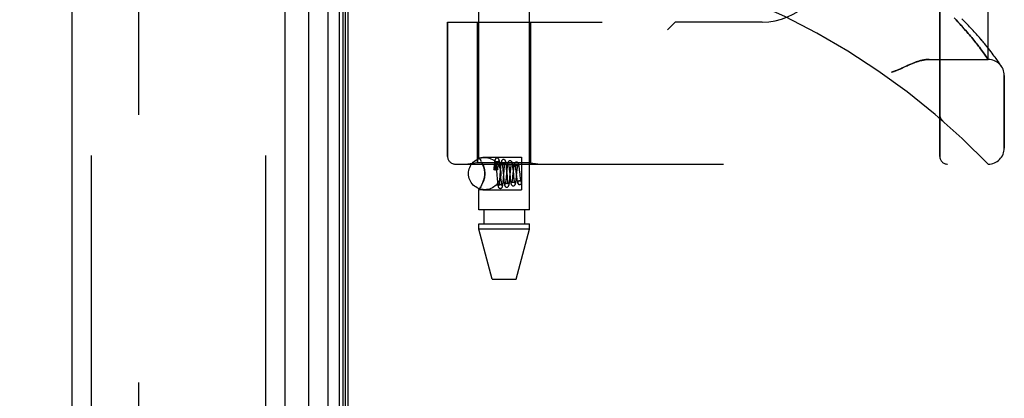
# Model space of a CAD drawing. Header units: inches. Extents: x 0 to 189, y 0 to 122.
# Tile 208 of 226: x 99.63 to 103.45, y 56.86 to 58.33. Entities that reach past the tile are written whole.
import ezdxf

# ---------------------------------------------------------------- set-up
doc = ezdxf.new("R2010")
doc.units = ezdxf.units.IN
doc.header["$LTSCALE"] = 10.388889
doc.header["$MEASUREMENT"] = 0
doc.linetypes.add('HIDDEN', pattern=[0.2, 0.1, -0.1])
doc.layers.get('0').update_dxf_attribs({"linetype": 'CONTINUOUS'})
for name, color, linetype in [('DEFAULT_2', 8, 'HIDDEN'), ('DIMENSIONS', 7, 'CONTINUOUS'), ('LEFTHAND_DOOR_ASSEMBLY', 7, 'CONTINUOUS'), ('RIGHTHAND_DOOR_ASSEMBLY', 7, 'CONTINUOUS')]:
    doc.layers.add(name, color=color, linetype=linetype)
doc.styles.get("Standard").update_dxf_attribs({"font": 'arial.ttf'})
doc.dimstyles.new('DIMSTYLE_1', dxfattribs={"dimtxt": 0.833333, "dimasz": 1.111111, "dimexe": 0.09, "dimexo": 0.07, "dimgap": 0.0375, "dimtad": 0, "dimtih": 1, "dimtoh": 1, "dimzin": 4, "dimdsep": 46, "dimtxsty": 'Standard', "dimblk": '_FILLED', "dimblk1": '_FILLED', "dimblk2": '_FILLED', "dimcen": 0.09, "dimadec": 3, "dimazin": 1, "dimtfac": 1, "dimtdec": 3, "dimtofl": 0, "dimtmove": 0, "dimatfit": 3, "dimldrblk": '_FILLED', "dimfxl": 0, "dimtolj": 1, "dimtzin": 4, "dimarcsym": 0})

# ---------------------------------------------------------------- blocks, each defined once
blk = doc.blocks.new('_FILLED')
at = {"color": 0, "linetype": 'ByBlock'}
blk.add_solid([(0, 0), (-1, 0.2), (-1, -0.2)], dxfattribs=at)
blk = doc.blocks.new('*D12')
at = {"layer": 'DIMENSIONS', "color": 2, "linetype": 'Continuous'}
for p, q in [((100.2303, 83.1205), (96.0114, 83.1205)), ((97.0114, 83.1205), (97.0114, 59.9538)), ((97.0114, 35.1205), (97.0114, 58.2872)), ((100.2413, 35.1205), (96.0114, 35.1205))]:
    blk.add_line(p, q, dxfattribs=at)
at = {"layer": 'DIMENSIONS', "color": 2, "linetype": 'Continuous', "xscale": 1.1111111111, "yscale": 1.1111111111, "zscale": 1.1111111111}
for p, rotation in [((97.0114, 83.1205), 90), ((97.0114, 35.1205), 270)]:
    blk.add_blockref('_FILLED', p, dxfattribs=dict(at, rotation=rotation))
at = {"layer": 'DIMENSIONS', "color": 2, "linetype": 'Continuous', "insert": (97.0114, 59.5372), "char_height": 0.83333, "width": 2.91202, "attachment_point": 2, "line_spacing_factor": 0.9}
blk.add_mtext('48.00', dxfattribs=at)

msp = doc.modelspace()

# ---------------------------------------------------------------- linework, layer by layer
at = {"color": 3, "linetype": 'Continuous'}
msp.add_line((100.9041, 35.2245), (100.9041, 83.0165), dxfattribs=at)
at = {"layer": 'DEFAULT_2', "color": 8, "linetype": 'HIDDEN'}
msp.add_line((100.0916, 81.855), (100.0916, 36.3861), dxfattribs=at)
at = {"layer": 'LEFTHAND_DOOR_ASSEMBLY', "color": 8, "linetype": 'HIDDEN'}
for p, q in [((99.9091, 82.7355), (99.9091, 35.5055)), ((100.5841, 82.7355), (100.5841, 35.5055)), ((103.1956, 57.7993), (103.1956, 60.4418)), ((103.3831, 58.1755), (103.3831, 60.0655)), ((101.8581, 59.9205), (101.8581, 58.3205)), ((102.1706, 59.9205), (102.1706, 58.3205)), ((101.2894, 58.3205), (101.2894, 57.7993)), ((101.2894, 58.3205), (101.8881, 58.3205)), ((101.4051, 58.3205), (101.4051, 57.7745)), ((101.6111, 58.3205), (101.6111, 57.7745)), ((102.1706, 58.3205), (102.1406, 58.2905)), ((102.5081, 58.3205), (102.1706, 58.3205)), ((103.259, 58.3287), (103.2519, 58.3362)), ((103.2658, 58.3214), (103.259, 58.3287)), ((103.2723, 58.3144), (103.2658, 58.3214)), ((103.2785, 58.3076), (103.2723, 58.3144)), ((103.2844, 58.301), (103.2785, 58.3076)), ((103.2901, 58.2946), (103.2844, 58.301)), ((103.2955, 58.2883), (103.2901, 58.2946)), ((103.3008, 58.2823), (103.2955, 58.2883)), ((103.3058, 58.2764), (103.3008, 58.2823)), ((103.3106, 58.2708), (103.3058, 58.2764)), ((103.3152, 58.2653), (103.3106, 58.2708)), ((103.3196, 58.26), (103.3152, 58.2653)), ((103.3238, 58.2548), (103.3196, 58.26)), ((103.3279, 58.2498), (103.3238, 58.2548)), ((103.3318, 58.2449), (103.3279, 58.2498)), ((103.3355, 58.2402), (103.3318, 58.2449)), ((103.3391, 58.2357), (103.3355, 58.2402)), ((103.3425, 58.2313), (103.3391, 58.2357)), ((103.3458, 58.227), (103.3425, 58.2313)), ((103.349, 58.2228), (103.3458, 58.227)), ((103.3535, 58.2169), (103.349, 58.2228)), ((103.3577, 58.2112), (103.3535, 58.2169)), ((103.3617, 58.2059), (103.3577, 58.2112)), ((103.3653, 58.2009), (103.3617, 58.2059)), ((103.3687, 58.1962), (103.3653, 58.2009)), ((103.3718, 58.1918), (103.3687, 58.1962)), ((103.379, 58.2246), (103.3731, 58.2318)), ((103.3845, 58.2177), (103.379, 58.2246)), ((103.3896, 58.2111), (103.3845, 58.2177)), ((103.3944, 58.2049), (103.3896, 58.2111)), ((103.3989, 58.1991), (103.3944, 58.2049)), ((103.403, 58.1936), (103.3989, 58.1991)), ((103.1551, 58.1755), (103.3831, 58.1755)), ((103.3746, 58.1879), (103.3718, 58.1918)), ((103.3777, 58.1833), (103.3746, 58.1879)), ((103.3806, 58.1792), (103.3777, 58.1833)), ((103.4069, 58.1884), (103.403, 58.1936)), ((103.4104, 58.1836), (103.4069, 58.1884)), ((103.4136, 58.1791), (103.4104, 58.1836)), ((103.4166, 58.1749), (103.4136, 58.1791)), ((103.4193, 58.171), (103.4166, 58.1749)), ((103.4218, 58.1675), (103.4193, 58.171)), ((103.424, 58.1643), (103.4218, 58.1675)), ((103.427, 58.16), (103.424, 58.1643)), ((103.4294, 58.1563), (103.427, 58.16)), ((103.4314, 58.1533), (103.4294, 58.1563)), ((103.4335, 58.1502), (103.4314, 58.1533)), ((103.4456, 57.8318), (103.4456, 58.113)), ((103.1956, 57.9606), (103.1956, 57.956)), ((103.2057, 57.9381), (103.2059, 57.9379)), ((101.3194, 57.7693), (103.3831, 57.7693)), ((101.4051, 57.7745), (101.3676, 57.7693)), ((101.6111, 57.7745), (101.4051, 57.7745)), ((101.6111, 57.7745), (101.6486, 57.7693))]:
    msp.add_line(p, q, dxfattribs=at)
for points in [[(103.3731, 58.2318), (103.37, 58.2356), (103.3668, 58.2394), (103.3635, 58.2434), (103.3601, 58.2474), (103.3566, 58.2515), (103.3531, 58.2557), (103.3494, 58.2599), (103.3456, 58.2643), (103.3417, 58.2687), (103.3376, 58.2732), (103.3335, 58.2778), (103.3293, 58.2825), (103.3249, 58.2873), (103.3205, 58.2921), (103.3159, 58.297), (103.3112, 58.302), (103.3065, 58.3071), (103.3016, 58.3122), (103.2965, 58.3174), (103.2914, 58.3226), (103.2862, 58.328), (103.2808, 58.3334)], [(103.1551, 58.1755), (103.1535, 58.1755), (103.1519, 58.1755), (103.1503, 58.1754), (103.1486, 58.1753), (103.1469, 58.1752), (103.1451, 58.175), (103.1434, 58.1749), (103.1416, 58.1746), (103.1397, 58.1744), (103.1378, 58.1741), (103.1359, 58.1738), (103.134, 58.1735), (103.132, 58.1731), (103.1299, 58.1727), (103.1278, 58.1723), (103.1257, 58.1718), (103.1235, 58.1713), (103.1213, 58.1707), (103.119, 58.1701), (103.1167, 58.1695), (103.1143, 58.1688), (103.1119, 58.168), (103.1094, 58.1672), (103.1069, 58.1664), (103.1042, 58.1655), (103.1016, 58.1645), (103.0988, 58.1635), (103.0959, 58.1625), (103.093, 58.1613), (103.09, 58.1601), (103.0869, 58.1588), (103.0836, 58.1575), (103.0803, 58.156), (103.0768, 58.1545), (103.0731, 58.1529), (103.0693, 58.1512), (103.0653, 58.1494), (103.0483, 58.1414)], [(103.3831, 58.1755), (103.3831, 58.1755), (103.3806, 58.1792)], [(103.0483, 58.1414), (103.0444, 58.1396), (103.0408, 58.138), (103.0374, 58.1365), (103.0342, 58.135), (103.0312, 58.1338), (103.0284, 58.1326), (103.0258, 58.1315), (103.0233, 58.1306), (103.0209, 58.1297), (103.0187, 58.1289), (103.0165, 58.1281), (103.0143, 58.1274), (103.0122, 58.1267), (103.0102, 58.1261), (103.0081, 58.1255)], [(103.4356, 58.147), (103.4355, 58.147), (103.4355, 58.1471), (103.4335, 58.1502)], [(103.1956, 57.9604), (103.1956, 57.9599), (103.1956, 57.9593), (103.1957, 57.9587), (103.1957, 57.9581), (103.1958, 57.9575), (103.1958, 57.9569), (103.1959, 57.9563), (103.196, 57.9556), (103.1961, 57.955), (103.1962, 57.9544), (103.1964, 57.9538), (103.1965, 57.9532), (103.1967, 57.9527), (103.1968, 57.9521), (103.197, 57.9515), (103.1972, 57.9509), (103.1974, 57.9503), (103.1976, 57.9498)], [(103.1976, 57.9498), (103.1978, 57.9492), (103.1981, 57.9486), (103.1983, 57.948), (103.1986, 57.9475), (103.1989, 57.9469), (103.1992, 57.9464), (103.1995, 57.9458), (103.1998, 57.9453), (103.2001, 57.9448), (103.2004, 57.9443), (103.2008, 57.9438), (103.2011, 57.9433), (103.2015, 57.9428), (103.2018, 57.9423)], [(103.2059, 57.9379), (103.2057, 57.9381), (103.2054, 57.9383), (103.2052, 57.9386), (103.205, 57.9388), (103.2048, 57.939), (103.2046, 57.9392), (103.2043, 57.9394), (103.2041, 57.9396), (103.2039, 57.9398), (103.2037, 57.94), (103.2035, 57.9403), (103.2033, 57.9405), (103.2031, 57.9407), (103.2029, 57.9409), (103.2027, 57.9411), (103.2026, 57.9414), (103.2024, 57.9416), (103.2022, 57.9418), (103.202, 57.9421), (103.2018, 57.9423)]]:
    msp.add_lwpolyline(points, dxfattribs=at)
for centre, radius, start, end in [((101.3831, 55.8454), 2.7751, 43.8884, 90), ((102.5081, 58.5705), 0.25, 270, 360), ((103.3831, 58.113), 0.0625, 0, 90), ((103.3831, 57.8318), 0.0625, 270, 360), ((101.3194, 57.7993), 0.03, 180, 270), ((103.2256, 57.7993), 0.03, 180, 270)]:
    msp.add_arc(centre, radius, start, end, dxfattribs=at)
at = {"layer": 'RIGHTHAND_DOOR_ASSEMBLY', "color": 7, "linetype": 'Continuous'}
for p, q in [((100.7512, 82.7575), (100.7512, 35.4835)), ((100.8264, 35.4551), (100.8264, 82.7859)), ((100.8698, 82.7769), (100.8698, 35.4641)), ((100.8835, 82.7702), (100.8835, 35.4708)), ((100.8922, 82.7678), (100.8922, 35.4732))]:
    msp.add_line(p, q, dxfattribs=at)
at = {"layer": 'RIGHTHAND_DOOR_ASSEMBLY', "color": 3, "linetype": 'Continuous'}
for p, q in [((99.8341, 82.7355), (99.8341, 35.5055)), ((100.6591, 82.7355), (100.6591, 35.5055))]:
    msp.add_line(p, q, dxfattribs=at)
at = {"layer": 'RIGHTHAND_DOOR_ASSEMBLY', "color": 8, "linetype": 'HIDDEN'}
for p, q in [((99.9091, 82.7355), (99.9091, 35.5055)), ((100.5841, 82.7355), (100.5841, 35.5055)), ((101.4101, 57.794), (101.4101, 60.4405)), ((101.6061, 57.5925), (101.6061, 60.4405)), ((103.1956, 60.4418), (103.1956, 57.7993)), ((103.3831, 60.0655), (103.3831, 58.1755)), ((101.8581, 59.9205), (101.8581, 58.3205)), ((102.1706, 59.9205), (102.1706, 58.3205)), ((101.2894, 57.7993), (101.2894, 58.3205)), ((101.2894, 58.3205), (101.8881, 58.3205)), ((101.4051, 57.7745), (101.4051, 58.3205)), ((101.6111, 57.7745), (101.6111, 58.3205)), ((102.1406, 58.2905), (102.1706, 58.3205)), ((102.5081, 58.3205), (102.1706, 58.3205)), ((103.2517, 58.3364), (103.2589, 58.3289)), ((103.2589, 58.3289), (103.2657, 58.3216)), ((103.2657, 58.3216), (103.2722, 58.3145)), ((103.2722, 58.3145), (103.2784, 58.3077)), ((103.2784, 58.3077), (103.2843, 58.3011)), ((103.2843, 58.3011), (103.29, 58.2946)), ((103.29, 58.2946), (103.2955, 58.2884)), ((103.2955, 58.2884), (103.3007, 58.2824)), ((103.3007, 58.2824), (103.3057, 58.2765)), ((103.3057, 58.2765), (103.3105, 58.2708)), ((103.3105, 58.2708), (103.3151, 58.2653)), ((103.3151, 58.2653), (103.3196, 58.26)), ((103.3196, 58.26), (103.3238, 58.2548)), ((103.3238, 58.2548), (103.3279, 58.2498)), ((103.3279, 58.2498), (103.3318, 58.2449)), ((103.3318, 58.2449), (103.3355, 58.2402)), ((103.3355, 58.2402), (103.3391, 58.2357)), ((103.3391, 58.2357), (103.3425, 58.2313)), ((103.3425, 58.2313), (103.3458, 58.227)), ((103.3458, 58.227), (103.349, 58.2228)), ((103.349, 58.2228), (103.3535, 58.2169)), ((103.3535, 58.2169), (103.3577, 58.2112)), ((103.3577, 58.2112), (103.3617, 58.2059)), ((103.3617, 58.2059), (103.3653, 58.2009)), ((103.3653, 58.2009), (103.3687, 58.1962)), ((103.3687, 58.1962), (103.3718, 58.1918)), ((103.379, 58.2246), (103.3731, 58.2318)), ((103.3845, 58.2177), (103.379, 58.2246)), ((103.3896, 58.2111), (103.3845, 58.2177)), ((103.3944, 58.2049), (103.3896, 58.2111)), ((103.3989, 58.1991), (103.3944, 58.2049)), ((103.403, 58.1936), (103.3989, 58.1991)), ((103.1551, 58.1755), (103.3831, 58.1755)), ((103.3718, 58.1918), (103.3746, 58.1878)), ((103.4069, 58.1884), (103.403, 58.1936)), ((103.4104, 58.1836), (103.4069, 58.1884)), ((103.4137, 58.1791), (103.4104, 58.1836)), ((103.4166, 58.1749), (103.4137, 58.1791)), ((103.4193, 58.171), (103.4166, 58.1749)), ((103.4218, 58.1675), (103.4193, 58.171)), ((103.4241, 58.1642), (103.4218, 58.1675)), ((103.427, 58.1599), (103.4241, 58.1642)), ((103.4294, 58.1563), (103.427, 58.1599)), ((103.4314, 58.1533), (103.4294, 58.1563)), ((103.4335, 58.1502), (103.4314, 58.1533)), ((103.4356, 58.147), (103.4335, 58.1502)), ((103.4353, 58.1475), (103.4359, 58.1465)), ((103.4355, 58.147), (103.4355, 58.1471)), ((103.4359, 58.1465), (103.4356, 58.147)), ((103.4456, 58.113), (103.4456, 57.8318)), ((103.1956, 57.9606), (103.1956, 57.956)), ((103.2057, 57.9381), (103.2059, 57.9379)), ((101.4101, 57.794), (101.4261, 57.796)), ((101.4101, 57.794), (101.4104, 57.7935)), ((101.4114, 57.7922), (101.4104, 57.7935)), ((101.4204, 57.7783), (101.4175, 57.7831)), ((101.4204, 57.7783), (101.4233, 57.7728)), ((101.4261, 57.796), (101.5761, 57.796)), ((101.5761, 57.796), (101.5761, 57.669)), ((101.3194, 57.7693), (103.3831, 57.7693)), ((101.4051, 57.7745), (101.3676, 57.7693)), ((101.6111, 57.7745), (101.4051, 57.7745)), ((101.4261, 57.7665), (101.4233, 57.7728)), ((101.4693, 57.7572), (101.4687, 57.7491)), ((101.469, 57.7483), (101.4693, 57.751)), ((101.4698, 57.7623), (101.4693, 57.7572)), ((101.4693, 57.751), (101.4695, 57.7535)), ((101.4695, 57.7535), (101.4698, 57.7556)), ((101.4698, 57.7556), (101.47, 57.7576)), ((101.4751, 57.7674), (101.4751, 57.7669)), ((101.4751, 57.7669), (101.4752, 57.7663)), ((101.4752, 57.7663), (101.4752, 57.7656)), ((101.4752, 57.7656), (101.4753, 57.7649)), ((101.4753, 57.7649), (101.4753, 57.7641)), ((101.4753, 57.7641), (101.4753, 57.7631)), ((101.4753, 57.7631), (101.4754, 57.7621)), ((101.4754, 57.7621), (101.4754, 57.7609)), ((101.4754, 57.7609), (101.4754, 57.7596)), ((101.4754, 57.7596), (101.4754, 57.7581)), ((101.4754, 57.7581), (101.4754, 57.7556)), ((101.4754, 57.7556), (101.4754, 57.7527)), ((101.4754, 57.7527), (101.4754, 57.7493)), ((101.4754, 57.7493), (101.4754, 57.7467)), ((101.4761, 57.7467), (101.4754, 57.7467)), ((101.477, 57.7672), (101.4774, 57.7633)), ((101.4774, 57.7633), (101.4777, 57.759)), ((101.4777, 57.759), (101.4784, 57.7519)), ((101.4784, 57.7519), (101.4792, 57.7411)), ((101.4836, 57.749), (101.484, 57.7544)), ((101.484, 57.7544), (101.4844, 57.7587)), ((101.4844, 57.7587), (101.4848, 57.7628)), ((101.4936, 57.747), (101.4914, 57.7206)), ((101.4925, 57.7612), (101.492, 57.7664)), ((101.493, 57.7557), (101.4925, 57.7612)), ((101.4937, 57.747), (101.493, 57.7557)), ((101.4941, 57.7527), (101.4936, 57.747)), ((101.4953, 57.7265), (101.4937, 57.747)), ((101.5021, 57.7627), (101.5025, 57.7588)), ((101.5025, 57.7588), (101.5029, 57.7546)), ((101.5029, 57.7546), (101.5036, 57.7475)), ((101.506, 57.7157), (101.5083, 57.744)), ((101.5083, 57.744), (101.5089, 57.7514)), ((101.5089, 57.7514), (101.5094, 57.756)), ((101.5185, 57.7442), (101.5163, 57.7205)), ((101.5176, 57.7574), (101.5171, 57.7625)), ((101.5181, 57.7519), (101.5176, 57.7574)), ((101.5191, 57.7406), (101.5181, 57.7519)), ((101.5191, 57.7502), (101.5185, 57.7442)), ((101.5278, 57.7531), (101.5283, 57.7483)), ((101.5283, 57.7483), (101.5291, 57.7405)), ((101.5291, 57.7405), (101.5311, 57.7201)), ((101.531, 57.7184), (101.5331, 57.7408)), ((101.5331, 57.7408), (101.5338, 57.7484)), ((101.5434, 57.7424), (101.5413, 57.722)), ((101.5431, 57.7499), (101.5426, 57.7552)), ((101.544, 57.7415), (101.5431, 57.7499)), ((101.5453, 57.7275), (101.544, 57.7415)), ((101.5529, 57.7502), (101.5534, 57.7459)), ((101.556, 57.7193), (101.5581, 57.7395)), ((101.5684, 57.7456), (101.5677, 57.7511)), ((101.5691, 57.7397), (101.5684, 57.7456)), ((101.57, 57.7308), (101.5691, 57.7397)), ((101.6111, 57.7745), (101.6486, 57.7693)), ((101.4804, 57.7262), (101.4814, 57.7141)), ((101.4814, 57.7141), (101.4819, 57.7083)), ((101.4819, 57.7083), (101.4824, 57.7029)), ((101.4907, 57.7127), (101.4903, 57.7079)), ((101.4914, 57.7206), (101.4907, 57.7127)), ((101.4962, 57.7159), (101.4953, 57.7265)), ((101.4968, 57.7088), (101.4962, 57.7159)), ((101.4972, 57.7044), (101.4968, 57.7088)), ((101.4976, 57.7005), (101.4972, 57.7044)), ((101.5053, 57.7284), (101.5063, 57.7169)), ((101.5055, 57.7101), (101.506, 57.7157)), ((101.5063, 57.7169), (101.5068, 57.7114)), ((101.5068, 57.7114), (101.5073, 57.7062)), ((101.5158, 57.7152), (101.5153, 57.7103)), ((101.5163, 57.7205), (101.5158, 57.7152)), ((101.5215, 57.7144), (101.5208, 57.7216)), ((101.5219, 57.71), (101.5215, 57.7144)), ((101.5223, 57.706), (101.5219, 57.71)), ((101.5305, 57.7127), (101.531, 57.7184)), ((101.5311, 57.7201), (101.5317, 57.7142)), ((101.5413, 57.722), (101.5408, 57.7168)), ((101.5461, 57.7199), (101.5453, 57.7275)), ((101.5466, 57.7153), (101.5461, 57.7199)), ((101.5471, 57.7111), (101.5466, 57.7153)), ((101.556, 57.7228), (101.5566, 57.7175)), ((101.5686, 57.705), (101.5672, 57.7048)), ((101.5672, 57.7049), (101.5685, 57.705)), ((101.571, 57.7224), (101.57, 57.7308)), ((101.5716, 57.7174), (101.571, 57.7224)), ((101.4101, 57.5925), (101.4101, 57.6711)), ((101.4101, 57.6711), (101.4261, 57.669)), ((101.415, 57.678), (101.4175, 57.6819)), ((101.4261, 57.6986), (101.4233, 57.6923)), ((101.4261, 57.669), (101.5761, 57.669)), ((101.5685, 57.69), (101.57, 57.6902)), ((101.5686, 57.69), (101.57, 57.6902)), ((101.6061, 57.5925), (101.4101, 57.5925)), ((101.4296, 57.5925), (101.4296, 57.5375)), ((101.5866, 57.5925), (101.5866, 57.5375)), ((101.4101, 57.5166), (101.4101, 57.5375)), ((101.4101, 57.5375), (101.6061, 57.5375)), ((101.4616, 57.3225), (101.4101, 57.5166)), ((101.6061, 57.5166), (101.4101, 57.5166)), ((101.5546, 57.3225), (101.6061, 57.5166)), ((101.6061, 57.5166), (101.6061, 57.5375)), ((101.4616, 57.3225), (101.5546, 57.3225))]:
    msp.add_line(p, q, dxfattribs=at)
for points in [[(103.3731, 58.2318), (103.37, 58.2356), (103.3668, 58.2394), (103.3635, 58.2433), (103.3602, 58.2473), (103.3567, 58.2514), (103.3531, 58.2556), (103.3494, 58.2599), (103.3456, 58.2643), (103.3417, 58.2687), (103.3377, 58.2732), (103.3335, 58.2778), (103.3293, 58.2825), (103.325, 58.2873), (103.3205, 58.2921), (103.316, 58.297), (103.3113, 58.302), (103.3065, 58.307), (103.3016, 58.3122), (103.2966, 58.3174), (103.2914, 58.3226), (103.2862, 58.328), (103.2808, 58.3333)], [(103.0611, 58.1474), (103.0693, 58.1512), (103.0731, 58.1529), (103.0768, 58.1545), (103.0802, 58.156), (103.0836, 58.1575), (103.0868, 58.1588), (103.09, 58.1601), (103.093, 58.1613), (103.0959, 58.1625), (103.0988, 58.1635), (103.1015, 58.1645), (103.1042, 58.1655), (103.1069, 58.1664), (103.1094, 58.1672), (103.1119, 58.168), (103.1143, 58.1688), (103.1167, 58.1695), (103.119, 58.1701), (103.1213, 58.1707), (103.1235, 58.1713), (103.1257, 58.1718), (103.1278, 58.1723), (103.1299, 58.1727), (103.132, 58.1731), (103.134, 58.1735), (103.1359, 58.1738), (103.1378, 58.1741), (103.1397, 58.1744), (103.1416, 58.1746), (103.1434, 58.1749), (103.1451, 58.175), (103.1469, 58.1752), (103.1486, 58.1753), (103.1503, 58.1754), (103.1519, 58.1755), (103.1535, 58.1755), (103.1551, 58.1755)], [(103.3746, 58.1878), (103.3778, 58.1833), (103.3831, 58.1755)], [(103.0081, 58.1255), (103.0102, 58.1261), (103.0122, 58.1267), (103.0143, 58.1274), (103.0165, 58.1281), (103.0187, 58.1289), (103.0209, 58.1297), (103.0233, 58.1306), (103.0258, 58.1315), (103.0284, 58.1326), (103.0312, 58.1338), (103.0342, 58.135), (103.0374, 58.1364), (103.0408, 58.138), (103.0444, 58.1396), (103.0611, 58.1474)], [(103.1977, 57.9497), (103.1974, 57.9502), (103.1972, 57.9508), (103.197, 57.9514), (103.1969, 57.952), (103.1967, 57.9526), (103.1965, 57.9532), (103.1964, 57.9538), (103.1963, 57.9544), (103.1961, 57.955), (103.196, 57.9556), (103.1959, 57.9562), (103.1958, 57.9568), (103.1958, 57.9574), (103.1957, 57.9581), (103.1957, 57.9587), (103.1956, 57.9593), (103.1956, 57.9599), (103.1956, 57.9603)], [(103.2018, 57.9423), (103.2014, 57.9428), (103.2011, 57.9433), (103.2008, 57.9437), (103.2004, 57.9442), (103.2001, 57.9448), (103.1998, 57.9453), (103.1995, 57.9458), (103.1992, 57.9463), (103.1989, 57.9469), (103.1986, 57.9474), (103.1984, 57.948), (103.1981, 57.9485), (103.1979, 57.9491), (103.1977, 57.9497)], [(103.2018, 57.9423), (103.202, 57.9421), (103.2022, 57.9418), (103.2024, 57.9416), (103.2025, 57.9414), (103.2027, 57.9412), (103.2029, 57.9409), (103.2031, 57.9407), (103.2033, 57.9405), (103.2035, 57.9403), (103.2037, 57.9401), (103.2039, 57.9398), (103.2041, 57.9396), (103.2043, 57.9394), (103.2045, 57.9392), (103.2048, 57.939), (103.205, 57.9388), (103.2052, 57.9386), (103.2054, 57.9383), (103.2057, 57.9381), (103.2059, 57.9379)], [(101.4114, 57.7922), (101.4129, 57.7901), (101.415, 57.787), (101.4175, 57.7831)], [(101.4811, 57.7925), (101.4802, 57.7925), (101.4784, 57.792), (101.4767, 57.7911), (101.4754, 57.7901), (101.4745, 57.789), (101.4738, 57.7879), (101.4734, 57.787), (101.4731, 57.7861), (101.4728, 57.7852), (101.4726, 57.7842), (101.4723, 57.7832), (101.4721, 57.7821), (101.4719, 57.7809), (101.4717, 57.7796), (101.4715, 57.7782), (101.4713, 57.7766), (101.4711, 57.7749), (101.4708, 57.7731), (101.4706, 57.7712), (101.4704, 57.7692), (101.4702, 57.767), (101.4698, 57.7623)], [(101.4749, 57.7812), (101.4749, 57.7812), (101.4749, 57.7811), (101.475, 57.7808), (101.4751, 57.7804), (101.4753, 57.7798), (101.4754, 57.7791), (101.4756, 57.7782), (101.4757, 57.7773), (101.4759, 57.7762), (101.4761, 57.7749), (101.4762, 57.7736), (101.4764, 57.7722), (101.4766, 57.7706), (101.4768, 57.769), (101.477, 57.7672)], [(101.4811, 57.7775), (101.4799, 57.7776), (101.4784, 57.778), (101.4771, 57.7787), (101.4761, 57.7795), (101.4755, 57.7802), (101.4751, 57.7808), (101.475, 57.7811), (101.4749, 57.7812)], [(101.492, 57.7664), (101.4918, 57.7689), (101.4915, 57.7712), (101.4913, 57.7733), (101.491, 57.7753), (101.4908, 57.7771), (101.4906, 57.7788), (101.4903, 57.7802), (101.4901, 57.7816), (101.4899, 57.7828), (101.4896, 57.7839), (101.4894, 57.7849), (101.4891, 57.7859), (101.4888, 57.7869), (101.4883, 57.7878), (101.4877, 57.7889), (101.4868, 57.79), (101.4854, 57.7911), (101.4838, 57.792), (101.4819, 57.7925), (101.4811, 57.7925)], [(101.4872, 57.7811), (101.4872, 57.7812), (101.4872, 57.7812), (101.4872, 57.7811), (101.487, 57.7808), (101.4866, 57.7802), (101.4858, 57.7794), (101.4847, 57.7786), (101.4833, 57.7779), (101.4817, 57.7776), (101.4811, 57.7775)], [(101.4848, 57.7628), (101.4851, 57.7666), (101.4853, 57.7683), (101.4855, 57.77), (101.4857, 57.7715), (101.4858, 57.773), (101.486, 57.7743), (101.4862, 57.7756), (101.4863, 57.7767), (101.4865, 57.7777), (101.4866, 57.7786), (101.4868, 57.7794), (101.4869, 57.78), (101.487, 57.7806), (101.4871, 57.7809), (101.4872, 57.7811)], [(101.5061, 57.7875), (101.5051, 57.7874), (101.5032, 57.7869), (101.5015, 57.786), (101.5001, 57.7848), (101.4992, 57.7836), (101.4986, 57.7825), (101.4982, 57.7815), (101.4979, 57.7805), (101.4976, 57.7795), (101.4973, 57.7784), (101.4971, 57.7772), (101.4968, 57.7759), (101.4966, 57.7745), (101.4963, 57.7729), (101.4961, 57.7712), (101.4958, 57.7693), (101.4956, 57.7673), (101.4953, 57.7652), (101.4951, 57.7629), (101.4949, 57.7605), (101.4946, 57.758), (101.4941, 57.7527)], [(101.5171, 57.7625), (101.5168, 57.765), (101.5166, 57.7673), (101.5163, 57.7694), (101.516, 57.7714), (101.5158, 57.7732), (101.5155, 57.7748), (101.5152, 57.7763), (101.515, 57.7776), (101.5147, 57.7788), (101.5144, 57.7799), (101.5141, 57.7809), (101.5138, 57.7819), (101.5133, 57.7829), (101.5126, 57.784), (101.5117, 57.7851), (101.5103, 57.7862), (101.5086, 57.7871), (101.5068, 57.7875), (101.5061, 57.7875)], [(101.5311, 57.7825), (101.5301, 57.7824), (101.5282, 57.7819), (101.5264, 57.781), (101.5251, 57.7798), (101.5242, 57.7786), (101.5235, 57.7774), (101.5231, 57.7763), (101.5227, 57.7752), (101.5224, 57.774), (101.5221, 57.7727), (101.5218, 57.7712), (101.5215, 57.7696), (101.5212, 57.7678), (101.5209, 57.7658), (101.5206, 57.7636), (101.5203, 57.7612), (101.52, 57.7587), (101.5197, 57.756), (101.5191, 57.7502)], [(101.5426, 57.7552), (101.5423, 57.7577), (101.542, 57.7601), (101.5417, 57.7624), (101.5414, 57.7646), (101.5411, 57.7666), (101.5409, 57.7684), (101.5406, 57.7701), (101.5403, 57.7716), (101.54, 57.773), (101.5397, 57.7742), (101.5394, 57.7754), (101.539, 57.7765), (101.5385, 57.7776), (101.5378, 57.7788), (101.5369, 57.7799), (101.5355, 57.7811), (101.5338, 57.782), (101.5319, 57.7825), (101.5311, 57.7825)], [(101.5561, 57.7775), (101.5551, 57.7774), (101.5531, 57.7769), (101.5514, 57.776), (101.55, 57.7747), (101.5491, 57.7735), (101.5485, 57.7724), (101.548, 57.7712), (101.5476, 57.7701), (101.5472, 57.7688), (101.5469, 57.7675), (101.5466, 57.766), (101.5463, 57.7643), (101.5459, 57.7624), (101.5456, 57.7604), (101.5453, 57.7582), (101.545, 57.7559), (101.5447, 57.7534), (101.5444, 57.7508), (101.5441, 57.7481), (101.5434, 57.7424)], [(101.5677, 57.7511), (101.5674, 57.7536), (101.5671, 57.756), (101.5668, 57.7583), (101.5665, 57.7604), (101.5662, 57.7624), (101.5659, 57.7641), (101.5656, 57.7657), (101.5653, 57.7672), (101.565, 57.7685), (101.5646, 57.7697), (101.5643, 57.7708), (101.5639, 57.7718), (101.5634, 57.7729), (101.5627, 57.774), (101.5617, 57.7751), (101.5603, 57.7762), (101.5586, 57.777), (101.5568, 57.7775), (101.5561, 57.7775)], [(101.4261, 57.7665), (101.4278, 57.7622), (101.4293, 57.7578), (101.4307, 57.7532), (101.4318, 57.7484), (101.4327, 57.7433), (101.4333, 57.7379), (101.4335, 57.7325), (101.4333, 57.7271), (101.4327, 57.7218), (101.4318, 57.7167), (101.4307, 57.7119), (101.4293, 57.7073), (101.4278, 57.7028), (101.4261, 57.6986)], [(101.4261, 57.6986), (101.4286, 57.7052), (101.4307, 57.7119), (101.4322, 57.7188), (101.4332, 57.7257), (101.4335, 57.7326), (101.4331, 57.7395), (101.4322, 57.7464), (101.4307, 57.7532), (101.4286, 57.7599), (101.4261, 57.7665)], [(101.4687, 57.7491), (101.4687, 57.7494), (101.4692, 57.7499), (101.47, 57.7504), (101.4713, 57.7508), (101.4727, 57.7511), (101.4743, 57.7513), (101.4761, 57.7514)], [(101.469, 57.7483), (101.4687, 57.7489), (101.4687, 57.7491)], [(101.469, 57.7483), (101.4707, 57.7479), (101.4723, 57.7476), (101.4739, 57.7472), (101.4754, 57.7467)], [(101.47, 57.7576), (101.4703, 57.7593), (101.4704, 57.7601)], [(101.4704, 57.7601), (101.4706, 57.7615), (101.4707, 57.7622), (101.4708, 57.7628), (101.4708, 57.7634), (101.4709, 57.764), (101.471, 57.7645), (101.4711, 57.765), (101.4712, 57.7655), (101.4713, 57.7659), (101.4713, 57.7663), (101.4714, 57.7667), (101.4715, 57.7671), (101.4716, 57.7674), (101.4716, 57.7677), (101.4717, 57.7681), (101.4718, 57.7684), (101.4718, 57.7686), (101.4719, 57.7689), (101.472, 57.7691), (101.472, 57.7694), (101.4721, 57.7696), (101.4722, 57.7698), (101.4722, 57.77), (101.4723, 57.7702), (101.4723, 57.7704), (101.4724, 57.7706), (101.4725, 57.7708), (101.4725, 57.771), (101.4726, 57.7712), (101.4727, 57.7713), (101.4727, 57.7715), (101.4728, 57.7716), (101.4729, 57.7718), (101.473, 57.7719), (101.473, 57.772), (101.4731, 57.7721), (101.4732, 57.7722), (101.4732, 57.7723), (101.4733, 57.7724), (101.4734, 57.7725), (101.4735, 57.7725), (101.4736, 57.7726), (101.4737, 57.7726), (101.4738, 57.7725), (101.474, 57.7724), (101.4741, 57.7723), (101.4742, 57.7721), (101.4743, 57.7719), (101.4744, 57.7718), (101.4744, 57.7716), (101.4745, 57.7714), (101.4745, 57.7713), (101.4746, 57.7711), (101.4746, 57.771), (101.4746, 57.7709), (101.4747, 57.7707), (101.4747, 57.7706), (101.4747, 57.7705), (101.4748, 57.7703), (101.4748, 57.7702), (101.4748, 57.7701), (101.4748, 57.77), (101.4748, 57.7698), (101.4749, 57.7697), (101.4749, 57.7696), (101.4749, 57.7694), (101.4749, 57.7693), (101.4749, 57.7691), (101.475, 57.769), (101.475, 57.7688), (101.475, 57.7686), (101.475, 57.7684), (101.475, 57.7683), (101.475, 57.7681), (101.4751, 57.7678), (101.4751, 57.7676), (101.4751, 57.7674)], [(101.4761, 57.7514), (101.4781, 57.7513), (101.4799, 57.751), (101.4814, 57.7507), (101.4826, 57.7502), (101.4833, 57.7496), (101.4836, 57.749), (101.4836, 57.749)], [(101.4836, 57.749), (101.4833, 57.7484), (101.4826, 57.7479), (101.4814, 57.7474), (101.4799, 57.747), (101.4781, 57.7468), (101.4761, 57.7467)], [(101.4792, 57.7411), (101.4799, 57.7323), (101.4804, 57.7262)], [(101.5, 57.7761), (101.5, 57.7761), (101.5, 57.776), (101.5001, 57.7756), (101.5003, 57.7751), (101.5004, 57.7745), (101.5006, 57.7737), (101.5007, 57.7727), (101.5009, 57.7717), (101.5011, 57.7705), (101.5013, 57.7691), (101.5015, 57.7677), (101.5017, 57.7661), (101.5019, 57.7645), (101.5021, 57.7627)], [(101.506, 57.7725), (101.505, 57.7726), (101.5035, 57.773), (101.5023, 57.7737), (101.5013, 57.7744), (101.5006, 57.7751), (101.5002, 57.7757), (101.5, 57.776), (101.5, 57.7761)], [(101.5036, 57.7475), (101.5048, 57.7342), (101.5053, 57.7284)], [(101.512, 57.7757), (101.5121, 57.7759), (101.5121, 57.7761), (101.5121, 57.7761), (101.5119, 57.7758), (101.5115, 57.7752), (101.5108, 57.7744), (101.5097, 57.7736), (101.5083, 57.7729), (101.5067, 57.7726), (101.506, 57.7725)], [(101.5094, 57.756), (101.5098, 57.7602), (101.51, 57.7621), (101.5102, 57.764), (101.5104, 57.7657), (101.5106, 57.7673), (101.5108, 57.7688), (101.511, 57.7701), (101.5112, 57.7714), (101.5113, 57.7725), (101.5115, 57.7735), (101.5117, 57.7744), (101.5118, 57.7751), (101.512, 57.7756), (101.512, 57.7757)], [(101.5208, 57.7216), (101.5196, 57.735), (101.5191, 57.7406)], [(101.5251, 57.7709), (101.5251, 57.7709), (101.5252, 57.7708), (101.5253, 57.7704), (101.5254, 57.7698), (101.5256, 57.7691), (101.5258, 57.7682), (101.526, 57.7671), (101.5262, 57.7659), (101.5264, 57.7645), (101.5266, 57.7629), (101.5269, 57.7612), (101.5271, 57.7594), (101.5273, 57.7574), (101.5276, 57.7553), (101.5278, 57.7531)], [(101.531, 57.7675), (101.53, 57.7676), (101.5286, 57.768), (101.5273, 57.7686), (101.5264, 57.7693), (101.5257, 57.77), (101.5253, 57.7706), (101.5251, 57.7709), (101.5251, 57.7709)], [(101.5368, 57.7705), (101.5369, 57.7708), (101.537, 57.771), (101.537, 57.771), (101.5368, 57.7707), (101.5364, 57.7701), (101.5357, 57.7693), (101.5346, 57.7685), (101.5332, 57.7679), (101.5316, 57.7675), (101.531, 57.7675)], [(101.5338, 57.7484), (101.5343, 57.753), (101.5345, 57.7552), (101.5348, 57.7572), (101.535, 57.7591), (101.5352, 57.7609), (101.5354, 57.7626), (101.5357, 57.7641), (101.5359, 57.7656), (101.5361, 57.7668), (101.5363, 57.768), (101.5365, 57.7689), (101.5367, 57.7697), (101.5368, 57.7703), (101.5368, 57.7705)], [(101.5502, 57.7658), (101.5503, 57.7656), (101.5504, 57.7652), (101.5506, 57.7646), (101.5508, 57.7639), (101.551, 57.7629), (101.5512, 57.7618), (101.5514, 57.7606), (101.5516, 57.7592), (101.5519, 57.7576), (101.5521, 57.756), (101.5524, 57.7542), (101.5526, 57.7523), (101.5529, 57.7502)], [(101.556, 57.7625), (101.5554, 57.7625), (101.5539, 57.7629), (101.5526, 57.7635), (101.5515, 57.7642), (101.5508, 57.7649), (101.5504, 57.7654), (101.5503, 57.7657), (101.5502, 57.7658)], [(101.5534, 57.7459), (101.5542, 57.7387), (101.5545, 57.7361)], [(101.5616, 57.7651), (101.5617, 57.7655), (101.5618, 57.7658), (101.5619, 57.7658), (101.5617, 57.7656), (101.5613, 57.765), (101.5606, 57.7643), (101.5595, 57.7635), (101.5581, 57.7628), (101.5566, 57.7625), (101.556, 57.7625)], [(101.5581, 57.7395), (101.5586, 57.7447), (101.5589, 57.7472), (101.5592, 57.7495), (101.5594, 57.7517), (101.5597, 57.7538), (101.56, 57.7557), (101.5602, 57.7575), (101.5605, 57.7592), (101.5607, 57.7607), (101.561, 57.762), (101.5612, 57.7632), (101.5614, 57.7641), (101.5616, 57.7649), (101.5616, 57.7651)], [(101.4824, 57.7029), (101.4826, 57.7003), (101.4829, 57.6979), (101.4831, 57.6956), (101.4834, 57.6935), (101.4836, 57.6915), (101.4839, 57.6898), (101.4841, 57.6881), (101.4844, 57.6867), (101.4846, 57.6853), (101.4848, 57.6841), (101.4851, 57.683), (101.4854, 57.682), (101.4857, 57.681), (101.4861, 57.68), (101.4867, 57.6789), (101.4876, 57.6778), (101.4889, 57.6766), (101.4906, 57.6756), (101.4926, 57.6751), (101.4936, 57.675)], [(101.4903, 57.7079), (101.4899, 57.7035), (101.4897, 57.7014), (101.4895, 57.6995), (101.4893, 57.6977), (101.4891, 57.696), (101.4889, 57.6945), (101.4887, 57.693), (101.4885, 57.6917), (101.4883, 57.6905), (101.4881, 57.6895), (101.488, 57.6886), (101.4878, 57.6878), (101.4877, 57.6872), (101.4876, 57.6867), (101.4875, 57.6866)], [(101.4936, 57.675), (101.4943, 57.675), (101.4961, 57.6755), (101.4978, 57.6763), (101.4992, 57.6774), (101.5001, 57.6785), (101.5008, 57.6795), (101.5012, 57.6805), (101.5016, 57.6815), (101.5019, 57.6825), (101.5022, 57.6836), (101.5024, 57.6848), (101.5027, 57.6861), (101.5029, 57.6875), (101.5032, 57.6891), (101.5034, 57.6909), (101.5037, 57.6928), (101.5039, 57.6949), (101.5042, 57.6972), (101.5044, 57.6995), (101.5047, 57.702), (101.505, 57.7046), (101.5055, 57.7101)], [(101.4997, 57.6864), (101.4997, 57.6864), (101.4996, 57.6866), (101.4995, 57.6871), (101.4993, 57.6876), (101.4992, 57.6883), (101.499, 57.6892), (101.4989, 57.6902), (101.4987, 57.6913), (101.4985, 57.6925), (101.4983, 57.6939), (101.4982, 57.6954), (101.498, 57.697), (101.4978, 57.6987), (101.4976, 57.7005)], [(101.5073, 57.7062), (101.5076, 57.7038), (101.5078, 57.7015), (101.5081, 57.6994), (101.5084, 57.6973), (101.5086, 57.6955), (101.5089, 57.6937), (101.5092, 57.6921), (101.5094, 57.6907), (101.5097, 57.6894), (101.51, 57.6882), (101.5103, 57.6871), (101.5107, 57.6861), (101.5111, 57.685), (101.5117, 57.6839), (101.5126, 57.6827), (101.5139, 57.6815), (101.5157, 57.6806), (101.5176, 57.6801), (101.5186, 57.68)], [(101.5153, 57.7103), (101.5148, 57.7059), (101.5146, 57.7039), (101.5144, 57.7021), (101.5141, 57.7003), (101.5139, 57.6987), (101.5137, 57.6973), (101.5135, 57.696), (101.5133, 57.6948), (101.5131, 57.6938), (101.5129, 57.693), (101.5128, 57.6923), (101.5127, 57.6921)], [(101.5186, 57.68), (101.5193, 57.68), (101.5211, 57.6805), (101.5228, 57.6813), (101.5241, 57.6824), (101.5251, 57.6835), (101.5258, 57.6846), (101.5263, 57.6857), (101.5267, 57.6867), (101.527, 57.6879), (101.5273, 57.6891), (101.5276, 57.6905), (101.5279, 57.692), (101.5282, 57.6937), (101.5285, 57.6956), (101.5288, 57.6976), (101.5291, 57.6998), (101.5294, 57.7022), (101.5297, 57.7047), (101.5299, 57.7073), (101.5305, 57.7127)], [(101.5246, 57.6915), (101.5245, 57.6915), (101.5245, 57.6918), (101.5243, 57.6922), (101.5242, 57.6928), (101.5241, 57.6935), (101.5239, 57.6944), (101.5237, 57.6954), (101.5235, 57.6966), (101.5233, 57.6978), (101.5231, 57.6992), (101.5229, 57.7007), (101.5227, 57.7024), (101.5225, 57.7041), (101.5223, 57.706)], [(101.5317, 57.7142), (101.5321, 57.7113), (101.5324, 57.7086), (101.5327, 57.7059), (101.533, 57.7034), (101.5334, 57.7011), (101.5337, 57.699), (101.534, 57.6971), (101.5344, 57.6954), (101.5347, 57.6939), (101.5351, 57.6925), (101.5355, 57.6913), (101.536, 57.6901), (101.5367, 57.6889), (101.5376, 57.6877), (101.5389, 57.6865), (101.5406, 57.6856), (101.5426, 57.6851), (101.5436, 57.685)], [(101.5408, 57.7168), (101.5402, 57.7121), (101.5399, 57.7099), (101.5397, 57.7079), (101.5394, 57.706), (101.5392, 57.7043), (101.5389, 57.7027), (101.5387, 57.7013), (101.5385, 57.7001), (101.5383, 57.699), (101.5381, 57.6981), (101.5379, 57.6974), (101.5378, 57.6972)], [(101.5436, 57.685), (101.5444, 57.685), (101.5462, 57.6855), (101.5479, 57.6863), (101.5493, 57.6875), (101.5503, 57.6886), (101.5509, 57.6898), (101.5514, 57.6909), (101.5518, 57.692), (101.5522, 57.6931), (101.5525, 57.6944), (101.5528, 57.6959), (101.5531, 57.6974), (101.5534, 57.6992), (101.5538, 57.7012), (101.5541, 57.7033), (101.5544, 57.7056), (101.5547, 57.7081), (101.555, 57.7108), (101.5553, 57.7136), (101.556, 57.7193)], [(101.5494, 57.6968), (101.5494, 57.6967), (101.5494, 57.6966), (101.5494, 57.6967), (101.5493, 57.6971), (101.5491, 57.6976), (101.549, 57.6983), (101.5488, 57.6991), (101.5486, 57.7002), (101.5484, 57.7013), (101.5482, 57.7026), (101.548, 57.7041), (101.5477, 57.7056), (101.5475, 57.7073), (101.5473, 57.7092), (101.5471, 57.7111)], [(101.5545, 57.7361), (101.5551, 57.7308), (101.556, 57.7228)], [(101.5566, 57.7175), (101.5569, 57.715), (101.5572, 57.7126), (101.5576, 57.7102), (101.5579, 57.708), (101.5582, 57.7059), (101.5585, 57.7039), (101.5589, 57.7021), (101.5592, 57.7005), (101.5596, 57.699), (101.56, 57.6976), (101.5604, 57.6964), (101.5609, 57.6952), (101.5616, 57.6939), (101.5626, 57.6927), (101.564, 57.6915), (101.5657, 57.6906), (101.5676, 57.6901), (101.5686, 57.69)], [(101.5672, 57.7048), (101.5666, 57.7047), (101.5649, 57.704), (101.5633, 57.7028), (101.5621, 57.7013), (101.5614, 57.6994), (101.5612, 57.6975), (101.5614, 57.6956), (101.5621, 57.6938), (101.5633, 57.6922), (101.5649, 57.691), (101.5666, 57.6903), (101.5686, 57.69)], [(101.5685, 57.705), (101.5694, 57.7049), (101.5711, 57.7045), (101.5724, 57.7038), (101.5734, 57.7029), (101.574, 57.7023), (101.5742, 57.7019)], [(101.57, 57.6902), (101.5706, 57.6903), (101.5724, 57.691), (101.5739, 57.6922), (101.5751, 57.6938), (101.5758, 57.6956), (101.5761, 57.6975), (101.5758, 57.6994), (101.5751, 57.7013), (101.5739, 57.7028), (101.5724, 57.704), (101.5706, 57.7047), (101.5686, 57.705)], [(101.5742, 57.7019), (101.5742, 57.7019), (101.5743, 57.7017), (101.5742, 57.7019), (101.5741, 57.7023), (101.5739, 57.7029), (101.5737, 57.7038), (101.5735, 57.7049), (101.5732, 57.7061), (101.573, 57.7076), (101.5727, 57.7092), (101.5724, 57.711), (101.5722, 57.7129), (101.5719, 57.7151), (101.5716, 57.7174)], [(101.4101, 57.6711), (101.4104, 57.6715), (101.4114, 57.6728)], [(101.4204, 57.6867), (101.4175, 57.6819), (101.415, 57.678), (101.4129, 57.6749), (101.4114, 57.6728), (101.4104, 57.6715)], [(101.4204, 57.6867), (101.4233, 57.6923), (101.4261, 57.6986)], [(101.4875, 57.6866), (101.4875, 57.6865), (101.4875, 57.6864), (101.4875, 57.6865), (101.4877, 57.6868), (101.4881, 57.6874), (101.4887, 57.6881), (101.4897, 57.6888), (101.491, 57.6895), (101.4925, 57.6899), (101.4935, 57.69)], [(101.4936, 57.69), (101.4946, 57.6899), (101.4963, 57.6894), (101.4978, 57.6886), (101.4988, 57.6876), (101.4993, 57.687), (101.4996, 57.6865), (101.4997, 57.6863), (101.4997, 57.6864)], [(101.5127, 57.6921), (101.5127, 57.6919), (101.5126, 57.6916), (101.5125, 57.6915), (101.5126, 57.6916), (101.5129, 57.6921), (101.5134, 57.6927), (101.5144, 57.6936), (101.5157, 57.6944), (101.5173, 57.6949), (101.5185, 57.695)], [(101.5185, 57.695), (101.5195, 57.6949), (101.5212, 57.6944), (101.5227, 57.6936), (101.5237, 57.6927), (101.5242, 57.6921), (101.5245, 57.6916), (101.5246, 57.6915), (101.5246, 57.6915)], [(101.5378, 57.6972), (101.5378, 57.6969), (101.5377, 57.6967), (101.5377, 57.6967), (101.5378, 57.6969), (101.5381, 57.6974), (101.5387, 57.6981), (101.5397, 57.6988), (101.541, 57.6995), (101.5424, 57.6999), (101.5435, 57.7)], [(101.5435, 57.7), (101.5445, 57.6999), (101.5462, 57.6994), (101.5476, 57.6986), (101.5486, 57.6977), (101.5492, 57.6971), (101.5494, 57.6968)]]:
    msp.add_lwpolyline(points, dxfattribs=at)
msp.add_circle((101.4331, 57.7325), 0.0625, dxfattribs=at)
for centre, radius, start, end in [((101.3831, 55.8454), 2.7751, 43.8884, 90), ((102.5081, 58.5705), 0.25, 270, 360), ((103.3831, 58.113), 0.0625, 0, 90), ((103.3831, 57.8318), 0.0625, 270, 360), ((101.3194, 57.7993), 0.03, 180, 270), ((103.2256, 57.7993), 0.03, 180, 270)]:
    msp.add_arc(centre, radius, start, end, dxfattribs=at)

# ---------------------------------------------------------------- dimensions: what is measured, and where the dimension line sits
at = {"layer": 'DIMENSIONS', "color": 2, "linetype": 'Continuous'}
dim = msp.add_linear_dim(base=(97.0114, 83.1205), p1=(100.3113, 35.1205), p2=(100.3003, 83.1205), angle=90, dimstyle='DIMSTYLE_1', dxfattribs=at)
dim.commit()
dim.dimension.update_dxf_attribs({"geometry": '*D12', "text_midpoint": (96.9895, 59.1159), "dimtype": 160})

doc.saveas('drawing.dxf')
